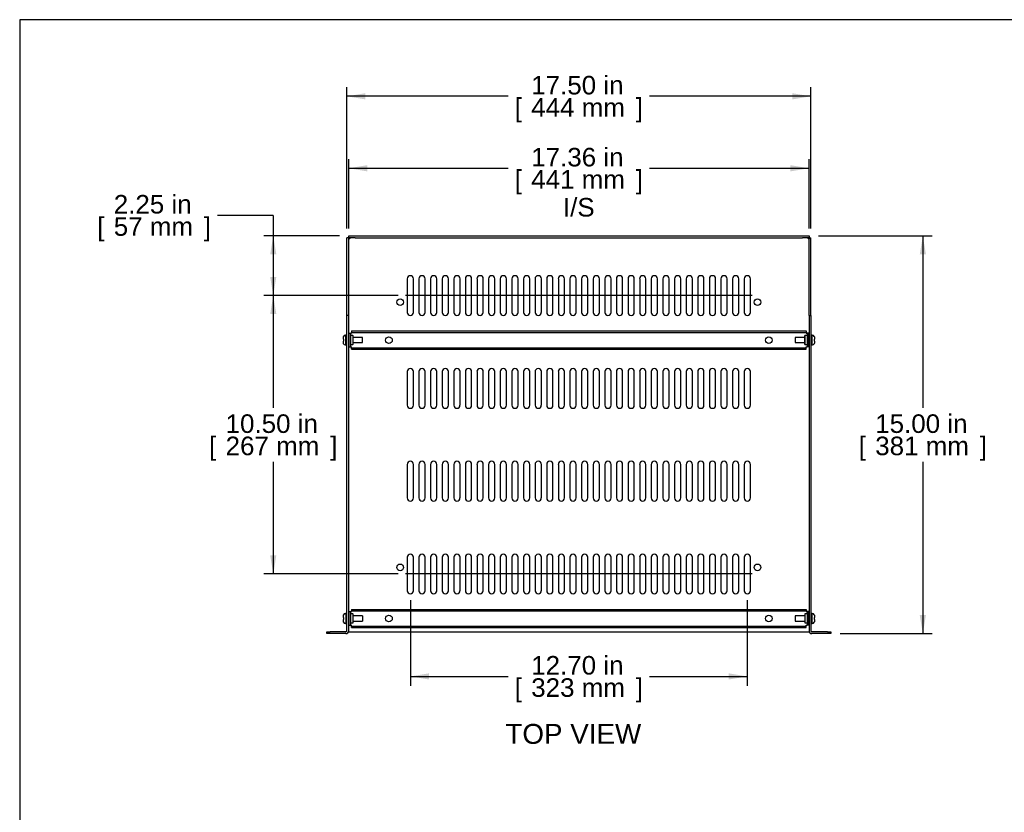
# Model space of a CAD drawing. Header units: inches. Extents: x 0 to 80, y 0 to 59.8.
# Tile 2 of 16: x 0 to 37.1, y 29.9 to 59.8. Entities that reach past the tile are written whole.
import ezdxf
from ezdxf.enums import TextEntityAlignment as Align
from ezdxf.lldxf.tags import DXFTag

# ---------------------------------------------------------------- set-up
doc = ezdxf.new("R2010")
doc.units = ezdxf.units.IN
doc.header["$MEASUREMENT"] = 0
for name, color, linetype in [('COM56860-2', 7, 'Continuous'), ('COM56863', 7, 'Continuous'), ('Default', 7, 'Continuous'), ('NTS16847', 7, 'Continuous'), ('SCS19498', 7, 'Continuous')]:
    doc.layers.add(name, color=color, linetype=linetype)
doc.styles.add('SEACAD_Arial', font='arial.ttf')
tags = doc.linetypes.add('CENTER2', pattern=[1.125, 0.75, -0.125, 0.125, -0.125]).pattern_tags.tags
tags[10:11] = [DXFTag(74, 4), DXFTag(75, 0), DXFTag(340, '0'), DXFTag(46, 0.0), DXFTag(50, 0.0), DXFTag(44, 0.0), DXFTag(45, 0.0)]
tags[8:9] = [DXFTag(74, 4), DXFTag(75, 0), DXFTag(340, '0'), DXFTag(46, 0.0), DXFTag(50, 0.0), DXFTag(44, 0.0), DXFTag(45, 0.0)]
tags[6:7] = [DXFTag(74, 4), DXFTag(75, 0), DXFTag(340, '0'), DXFTag(46, 0.0), DXFTag(50, 0.0), DXFTag(44, 0.0), DXFTag(45, 0.0)]
tags[4:5] = [DXFTag(74, 4), DXFTag(75, 0), DXFTag(340, '0'), DXFTag(46, 0.0), DXFTag(50, 0.0), DXFTag(44, 0.0), DXFTag(45, 0.0)]
doc.dimstyles.new('WEB', dxfattribs={"dimtxt": 0.7, "dimasz": 0.7, "dimexe": 0.35, "dimexo": 0.35, "dimgap": 0.35, "dimtad": 0, "dimtih": 1, "dimtoh": 1, "dimzin": 4, "dimdsep": 46, "dimtxsty": 'SEACAD_Arial', "dimblk1": '_SE_FILLED', "dimblk2": '_SE_FILLED', "dimsah": 1, "dimcen": 0.35, "dimadec": 0, "dimazin": 0, "dimtfac": 1, "dimtofl": 0, "dimtmove": 0, "dimatfit": 3, "dimfxl": 1, "dimtolj": 1, "dimtzin": 4, "dimarcsym": 0})

# ---------------------------------------------------------------- blocks, each defined once
blk = doc.blocks.new('SEANNOT_GROUP3')
at = {"layer": 'Default', "color": 7, "linetype": 'CENTER2'}
blk.add_line((27.619, 49.379), (14.545, 49.379), dxfattribs=at)
blk = doc.blocks.new('SEANNOT_GROUP4')
at = {"layer": 'Default', "color": 7, "linetype": 'CENTER2'}
blk.add_line((27.619, 38.879), (14.545, 38.879), dxfattribs=at)
blk = doc.blocks.new('SE3')
at = {"layer": 'COM56860-2', "color": 7, "linetype": 'Continuous'}
for p, q in [((12.404, 51.629), (12.654, 51.629)), ((12.404, 51.557), (12.404, 51.629)), ((12.654, 51.629), (29.51, 51.629)), ((29.51, 51.629), (29.76, 51.629)), ((29.76, 51.629), (29.76, 51.557)), ((12.404, 51.557), (12.332, 51.557)), ((12.332, 48.629), (12.332, 51.557)), ((12.404, 48.629), (12.404, 51.557)), ((12.654, 51.557), (12.404, 51.557)), ((12.435, 51.526), (12.44, 51.521)), ((12.435, 51.526), (12.44, 51.521)), ((12.654, 51.557), (29.51, 51.557)), ((29.76, 51.557), (29.51, 51.557)), ((29.729, 51.526), (29.724, 51.521)), ((29.729, 51.526), (29.724, 51.521)), ((29.76, 51.557), (29.832, 51.557)), ((29.76, 48.629), (29.76, 51.557)), ((29.832, 48.629), (29.832, 51.557)), ((14.614, 50.011), (14.614, 48.746)), ((14.849, 48.746), (14.849, 50.011)), ((15.052, 50.011), (15.052, 48.746)), ((15.287, 48.746), (15.287, 50.011)), ((15.49, 50.011), (15.49, 48.746)), ((15.725, 48.746), (15.725, 50.011)), ((15.928, 50.011), (15.928, 48.746)), ((16.163, 48.746), (16.163, 50.011)), ((16.366, 50.011), (16.366, 48.746)), ((16.601, 48.746), (16.601, 50.011)), ((16.804, 50.011), (16.804, 48.746)), ((17.039, 48.746), (17.039, 50.011)), ((17.242, 50.011), (17.242, 48.746)), ((17.477, 48.746), (17.477, 50.011)), ((17.68, 50.011), (17.68, 48.746)), ((17.915, 48.746), (17.915, 50.011)), ((18.118, 50.011), (18.118, 48.746)), ((18.353, 48.746), (18.353, 50.011)), ((18.556, 50.011), (18.556, 48.746)), ((18.791, 48.746), (18.791, 50.011)), ((18.994, 50.011), (18.994, 48.746)), ((19.229, 48.746), (19.229, 50.011)), ((19.432, 50.011), (19.432, 48.746)), ((19.667, 48.746), (19.667, 50.011)), ((19.87, 50.011), (19.87, 48.746)), ((20.105, 48.746), (20.105, 50.011)), ((20.308, 50.011), (20.308, 48.746)), ((20.543, 48.746), (20.543, 50.011)), ((20.746, 50.011), (20.746, 48.746)), ((20.981, 48.746), (20.981, 50.011)), ((21.184, 50.011), (21.184, 48.746)), ((21.419, 48.746), (21.419, 50.011)), ((21.622, 50.011), (21.622, 48.746)), ((21.857, 48.746), (21.857, 50.011)), ((22.06, 50.011), (22.06, 48.746)), ((22.295, 48.746), (22.295, 50.011)), ((22.498, 50.011), (22.498, 48.746)), ((22.733, 48.746), (22.733, 50.011)), ((22.936, 50.011), (22.936, 48.746)), ((23.171, 48.746), (23.171, 50.011)), ((23.374, 50.011), (23.374, 48.746)), ((23.609, 48.746), (23.609, 50.011)), ((23.812, 50.011), (23.812, 48.746)), ((24.047, 48.746), (24.047, 50.011)), ((24.25, 50.011), (24.25, 48.746)), ((24.485, 48.746), (24.485, 50.011)), ((24.688, 50.011), (24.688, 48.746)), ((24.923, 48.746), (24.923, 50.011)), ((25.126, 50.011), (25.126, 48.746)), ((25.361, 48.746), (25.361, 50.011)), ((25.564, 50.011), (25.564, 48.746)), ((25.799, 48.746), (25.799, 50.011)), ((26.002, 50.011), (26.002, 48.746)), ((26.237, 48.746), (26.237, 50.011)), ((26.44, 50.011), (26.44, 48.746)), ((26.675, 48.746), (26.675, 50.011)), ((26.878, 50.011), (26.878, 48.746)), ((27.113, 48.746), (27.113, 50.011)), ((27.316, 50.011), (27.316, 48.746)), ((27.551, 48.746), (27.551, 50.011)), ((12.404, 48.629), (12.332, 48.629)), ((12.332, 36.737), (12.332, 48.629)), ((12.404, 36.737), (12.404, 48.629)), ((29.76, 48.629), (29.76, 36.737)), ((29.76, 48.629), (29.832, 48.629)), ((29.832, 48.629), (29.832, 36.737)), ((14.614, 46.511), (14.614, 45.246)), ((14.849, 45.246), (14.849, 46.511)), ((15.052, 46.511), (15.052, 45.246)), ((15.287, 45.246), (15.287, 46.511)), ((15.49, 46.511), (15.49, 45.246)), ((15.725, 45.246), (15.725, 46.511)), ((15.928, 46.511), (15.928, 45.246)), ((16.163, 45.246), (16.163, 46.511)), ((16.366, 46.511), (16.366, 45.246)), ((16.601, 45.246), (16.601, 46.511)), ((16.804, 46.511), (16.804, 45.246)), ((17.039, 45.246), (17.039, 46.511)), ((17.242, 46.511), (17.242, 45.246)), ((17.477, 45.246), (17.477, 46.511)), ((17.68, 46.511), (17.68, 45.246)), ((17.915, 45.246), (17.915, 46.511)), ((18.118, 46.511), (18.118, 45.246)), ((18.353, 45.246), (18.353, 46.511)), ((18.556, 46.511), (18.556, 45.246)), ((18.791, 45.246), (18.791, 46.511)), ((18.994, 46.511), (18.994, 45.246)), ((19.229, 45.246), (19.229, 46.511)), ((19.432, 46.511), (19.432, 45.246)), ((19.667, 45.246), (19.667, 46.511)), ((19.87, 46.511), (19.87, 45.246)), ((20.105, 45.246), (20.105, 46.511)), ((20.308, 46.511), (20.308, 45.246)), ((20.543, 45.246), (20.543, 46.511)), ((20.746, 46.511), (20.746, 45.246)), ((20.981, 45.246), (20.981, 46.511)), ((21.184, 46.511), (21.184, 45.246)), ((21.419, 45.246), (21.419, 46.511)), ((21.622, 46.511), (21.622, 45.246)), ((21.857, 45.246), (21.857, 46.511)), ((22.06, 46.511), (22.06, 45.246)), ((22.295, 45.246), (22.295, 46.511)), ((22.498, 46.511), (22.498, 45.246)), ((22.733, 45.246), (22.733, 46.511)), ((22.936, 46.511), (22.936, 45.246)), ((23.171, 45.246), (23.171, 46.511)), ((23.374, 46.511), (23.374, 45.246)), ((23.609, 45.246), (23.609, 46.511)), ((23.812, 46.511), (23.812, 45.246)), ((24.047, 45.246), (24.047, 46.511)), ((24.25, 46.511), (24.25, 45.246)), ((24.485, 45.246), (24.485, 46.511)), ((24.688, 46.511), (24.688, 45.246)), ((24.923, 45.246), (24.923, 46.511)), ((25.126, 46.511), (25.126, 45.246)), ((25.361, 45.246), (25.361, 46.511)), ((25.564, 46.511), (25.564, 45.246)), ((25.799, 45.246), (25.799, 46.511)), ((26.002, 46.511), (26.002, 45.246)), ((26.237, 45.246), (26.237, 46.511)), ((26.44, 46.511), (26.44, 45.246)), ((26.675, 45.246), (26.675, 46.511)), ((26.878, 46.511), (26.878, 45.246)), ((27.113, 45.246), (27.113, 46.511)), ((27.316, 46.511), (27.316, 45.246)), ((27.551, 45.246), (27.551, 46.511)), ((14.614, 43.011), (14.614, 41.746)), ((14.849, 41.746), (14.849, 43.011)), ((15.052, 43.011), (15.052, 41.746)), ((15.287, 41.746), (15.287, 43.011)), ((15.49, 43.011), (15.49, 41.746)), ((15.725, 41.746), (15.725, 43.011)), ((15.928, 43.011), (15.928, 41.746)), ((16.163, 41.746), (16.163, 43.011)), ((16.366, 43.011), (16.366, 41.746)), ((16.601, 41.746), (16.601, 43.011)), ((16.804, 43.011), (16.804, 41.746)), ((17.039, 41.746), (17.039, 43.011)), ((17.242, 43.011), (17.242, 41.746)), ((17.477, 41.746), (17.477, 43.011)), ((17.68, 43.011), (17.68, 41.746)), ((17.915, 41.746), (17.915, 43.011)), ((18.118, 43.011), (18.118, 41.746)), ((18.353, 41.746), (18.353, 43.011)), ((18.556, 43.011), (18.556, 41.746)), ((18.791, 41.746), (18.791, 43.011)), ((18.994, 43.011), (18.994, 41.746)), ((19.229, 41.746), (19.229, 43.011)), ((19.432, 43.011), (19.432, 41.746)), ((19.667, 41.746), (19.667, 43.011)), ((19.87, 43.011), (19.87, 41.746)), ((20.105, 41.746), (20.105, 43.011)), ((20.308, 43.011), (20.308, 41.746)), ((20.543, 41.746), (20.543, 43.011)), ((20.746, 43.011), (20.746, 41.746)), ((20.981, 41.746), (20.981, 43.011)), ((21.184, 43.011), (21.184, 41.746)), ((21.419, 41.746), (21.419, 43.011)), ((21.622, 43.011), (21.622, 41.746)), ((21.857, 41.746), (21.857, 43.011)), ((22.06, 43.011), (22.06, 41.746)), ((22.295, 41.746), (22.295, 43.011)), ((22.498, 43.011), (22.498, 41.746)), ((22.733, 41.746), (22.733, 43.011)), ((22.936, 43.011), (22.936, 41.746)), ((23.171, 41.746), (23.171, 43.011)), ((23.374, 43.011), (23.374, 41.746)), ((23.609, 41.746), (23.609, 43.011)), ((23.812, 43.011), (23.812, 41.746)), ((24.047, 41.746), (24.047, 43.011)), ((24.25, 43.011), (24.25, 41.746)), ((24.485, 41.746), (24.485, 43.011)), ((24.688, 43.011), (24.688, 41.746)), ((24.923, 41.746), (24.923, 43.011)), ((25.126, 43.011), (25.126, 41.746)), ((25.361, 41.746), (25.361, 43.011)), ((25.564, 43.011), (25.564, 41.746)), ((25.799, 41.746), (25.799, 43.011)), ((26.002, 43.011), (26.002, 41.746)), ((26.237, 41.746), (26.237, 43.011)), ((26.44, 43.011), (26.44, 41.746)), ((26.675, 41.746), (26.675, 43.011)), ((26.878, 43.011), (26.878, 41.746)), ((27.113, 41.746), (27.113, 43.011)), ((27.316, 43.011), (27.316, 41.746)), ((27.551, 41.746), (27.551, 43.011)), ((14.614, 39.511), (14.614, 38.246)), ((14.849, 38.246), (14.849, 39.511)), ((15.052, 39.511), (15.052, 38.246)), ((15.287, 38.246), (15.287, 39.511)), ((15.49, 39.511), (15.49, 38.246)), ((15.725, 38.246), (15.725, 39.511)), ((15.928, 39.511), (15.928, 38.246)), ((16.163, 38.246), (16.163, 39.511)), ((16.366, 39.511), (16.366, 38.246)), ((16.601, 38.246), (16.601, 39.511)), ((16.804, 39.511), (16.804, 38.246)), ((17.039, 38.246), (17.039, 39.511)), ((17.242, 39.511), (17.242, 38.246)), ((17.477, 38.246), (17.477, 39.511)), ((17.68, 39.511), (17.68, 38.246)), ((17.915, 38.246), (17.915, 39.511)), ((18.118, 39.511), (18.118, 38.246)), ((18.353, 38.246), (18.353, 39.511)), ((18.556, 39.511), (18.556, 38.246)), ((18.791, 38.246), (18.791, 39.511)), ((18.994, 39.511), (18.994, 38.246)), ((19.229, 38.246), (19.229, 39.511)), ((19.432, 39.511), (19.432, 38.246)), ((19.667, 38.246), (19.667, 39.511)), ((19.87, 39.511), (19.87, 38.246)), ((20.105, 38.246), (20.105, 39.511)), ((20.308, 39.511), (20.308, 38.246)), ((20.543, 38.246), (20.543, 39.511)), ((20.746, 39.511), (20.746, 38.246)), ((20.981, 38.246), (20.981, 39.511)), ((21.184, 39.511), (21.184, 38.246)), ((21.419, 38.246), (21.419, 39.511)), ((21.622, 39.511), (21.622, 38.246)), ((21.857, 38.246), (21.857, 39.511)), ((22.06, 39.511), (22.06, 38.246)), ((22.295, 38.246), (22.295, 39.511)), ((22.498, 39.511), (22.498, 38.246)), ((22.733, 38.246), (22.733, 39.511)), ((22.936, 39.511), (22.936, 38.246)), ((23.171, 38.246), (23.171, 39.511)), ((23.374, 39.511), (23.374, 38.246)), ((23.609, 38.246), (23.609, 39.511)), ((23.812, 39.511), (23.812, 38.246)), ((24.047, 38.246), (24.047, 39.511)), ((24.25, 39.511), (24.25, 38.246)), ((24.485, 38.246), (24.485, 39.511)), ((24.688, 39.511), (24.688, 38.246)), ((24.923, 38.246), (24.923, 39.511)), ((25.126, 39.511), (25.126, 38.246)), ((25.361, 38.246), (25.361, 39.511)), ((25.564, 39.511), (25.564, 38.246)), ((25.799, 38.246), (25.799, 39.511)), ((26.002, 39.511), (26.002, 38.246)), ((26.237, 38.246), (26.237, 39.511)), ((26.44, 39.511), (26.44, 38.246)), ((26.675, 38.246), (26.675, 39.511)), ((26.878, 39.511), (26.878, 38.246)), ((27.113, 38.246), (27.113, 39.511)), ((27.316, 39.511), (27.316, 38.246)), ((27.551, 38.246), (27.551, 39.511)), ((11.579, 36.629), (11.579, 36.701)), ((11.579, 36.701), (11.704, 36.701)), ((11.704, 36.629), (11.579, 36.629)), ((12.296, 36.701), (11.704, 36.701)), ((12.296, 36.629), (11.704, 36.629)), ((12.398, 36.701), (12.404, 36.701)), ((12.404, 36.701), (12.44, 36.701)), ((12.44, 36.701), (29.724, 36.701)), ((29.724, 36.701), (29.76, 36.701)), ((29.766, 36.701), (29.76, 36.701)), ((30.46, 36.701), (29.868, 36.701)), ((30.46, 36.629), (29.868, 36.629)), ((30.46, 36.701), (30.585, 36.701)), ((30.585, 36.629), (30.46, 36.629)), ((30.585, 36.701), (30.585, 36.629))]:
    blk.add_line(p, q, dxfattribs=at)
for centre in [(14.348, 49.129), (27.816, 49.129), (14.348, 39.129), (27.816, 39.129)]:
    blk.add_circle(centre, 0.125, dxfattribs=at)
for centre, radius, start, end in [((14.731, 50.011), 0.118, 0, 180), ((15.169, 50.011), 0.118, 0, 180), ((15.607, 50.011), 0.118, 0, 180), ((16.045, 50.011), 0.118, 0, 180), ((16.483, 50.011), 0.118, 0, 180), ((16.921, 50.011), 0.118, 0, 180), ((17.359, 50.011), 0.118, 0, 180), ((17.797, 50.011), 0.118, 0, 180), ((18.235, 50.011), 0.118, 0, 180), ((18.673, 50.011), 0.118, 0, 180), ((19.111, 50.011), 0.118, 0, 180), ((19.549, 50.011), 0.118, 0, 180), ((19.987, 50.011), 0.118, 0, 180), ((20.425, 50.011), 0.118, 0, 180), ((20.863, 50.011), 0.118, 0, 180), ((21.301, 50.011), 0.118, 0, 180), ((21.739, 50.011), 0.118, 0, 180), ((22.177, 50.011), 0.118, 0, 180), ((22.615, 50.011), 0.118, 0, 180), ((23.053, 50.011), 0.118, 0, 180), ((23.491, 50.011), 0.118, 0, 180), ((23.929, 50.011), 0.118, 0, 180), ((24.367, 50.011), 0.118, 0, 180), ((24.805, 50.011), 0.118, 0, 180), ((25.243, 50.011), 0.118, 0, 180), ((25.681, 50.011), 0.118, 0, 180), ((26.119, 50.011), 0.118, 0, 180), ((26.557, 50.011), 0.118, 0, 180), ((26.995, 50.011), 0.118, 0, 180), ((27.433, 50.011), 0.118, 0, 180), ((14.731, 48.746), 0.117, 180, 0), ((15.169, 48.746), 0.117, 180, 0), ((15.607, 48.746), 0.117, 180, 0), ((16.045, 48.746), 0.117, 180, 0), ((16.483, 48.746), 0.117, 180, 0), ((16.921, 48.746), 0.117, 180, 0), ((17.359, 48.746), 0.117, 180, 0), ((17.797, 48.746), 0.117, 180, 0), ((18.235, 48.746), 0.117, 180, 0), ((18.673, 48.746), 0.117, 180, 0), ((19.111, 48.746), 0.117, 180, 0), ((19.549, 48.746), 0.117, 180, 0), ((19.987, 48.746), 0.117, 180, 0), ((20.425, 48.746), 0.117, 180, 0), ((20.863, 48.746), 0.117, 180, 0), ((21.301, 48.746), 0.117, 180, 0), ((21.739, 48.746), 0.117, 180, 0), ((22.177, 48.746), 0.117, 180, 0), ((22.615, 48.746), 0.117, 180, 0), ((23.053, 48.746), 0.117, 180, 0), ((23.491, 48.746), 0.117, 180, 0), ((23.929, 48.746), 0.117, 180, 0), ((24.367, 48.746), 0.117, 180, 0), ((24.805, 48.746), 0.117, 180, 0), ((25.243, 48.746), 0.117, 180, 0), ((25.681, 48.746), 0.117, 180, 0), ((26.119, 48.746), 0.117, 180, 0), ((26.557, 48.746), 0.117, 180, 0), ((26.995, 48.746), 0.117, 180, 0), ((27.433, 48.746), 0.117, 180, 0), ((14.731, 46.511), 0.118, 0, 180), ((15.169, 46.511), 0.118, 0, 180), ((15.607, 46.511), 0.118, 0, 180), ((16.045, 46.511), 0.118, 0, 180), ((16.483, 46.511), 0.118, 0, 180), ((16.921, 46.511), 0.118, 0, 180), ((17.359, 46.511), 0.118, 0, 180), ((17.797, 46.511), 0.118, 0, 180), ((18.235, 46.511), 0.118, 0, 180), ((18.673, 46.511), 0.118, 0, 180), ((19.111, 46.511), 0.118, 0, 180), ((19.549, 46.511), 0.118, 0, 180), ((19.987, 46.511), 0.118, 0, 180), ((20.425, 46.511), 0.118, 0, 180), ((20.863, 46.511), 0.118, 0, 180), ((21.301, 46.511), 0.118, 0, 180), ((21.739, 46.511), 0.118, 0, 180), ((22.177, 46.511), 0.118, 0, 180), ((22.615, 46.511), 0.118, 0, 180), ((23.053, 46.511), 0.118, 0, 180), ((23.491, 46.511), 0.118, 0, 180), ((23.929, 46.511), 0.118, 0, 180), ((24.367, 46.511), 0.118, 0, 180), ((24.805, 46.511), 0.118, 0, 180), ((25.243, 46.511), 0.118, 0, 180), ((25.681, 46.511), 0.118, 0, 180), ((26.119, 46.511), 0.118, 0, 180), ((26.557, 46.511), 0.118, 0, 180), ((26.995, 46.511), 0.118, 0, 180), ((27.433, 46.511), 0.118, 0, 180), ((14.731, 45.246), 0.117, 180, 0), ((15.169, 45.246), 0.117, 180, 0), ((15.607, 45.246), 0.117, 180, 0), ((16.045, 45.246), 0.117, 180, 0), ((16.483, 45.246), 0.117, 180, 0), ((16.921, 45.246), 0.117, 180, 0), ((17.359, 45.246), 0.117, 180, 0), ((17.797, 45.246), 0.117, 180, 0), ((18.235, 45.246), 0.117, 180, 0), ((18.673, 45.246), 0.117, 180, 0), ((19.111, 45.246), 0.117, 180, 0), ((19.549, 45.246), 0.117, 180, 0), ((19.987, 45.246), 0.117, 180, 0), ((20.425, 45.246), 0.117, 180, 0), ((20.863, 45.246), 0.117, 180, 0), ((21.301, 45.246), 0.117, 180, 0), ((21.739, 45.246), 0.117, 180, 0), ((22.177, 45.246), 0.117, 180, 0), ((22.615, 45.246), 0.117, 180, 0), ((23.053, 45.246), 0.117, 180, 0), ((23.491, 45.246), 0.117, 180, 0), ((23.929, 45.246), 0.117, 180, 0), ((24.367, 45.246), 0.117, 180, 0), ((24.805, 45.246), 0.117, 180, 0), ((25.243, 45.246), 0.117, 180, 0), ((25.681, 45.246), 0.117, 180, 0), ((26.119, 45.246), 0.117, 180, 0), ((26.557, 45.246), 0.117, 180, 0), ((26.995, 45.246), 0.117, 180, 0), ((27.433, 45.246), 0.117, 180, 0), ((14.731, 43.011), 0.118, 0, 180), ((15.169, 43.011), 0.118, 0, 180), ((15.607, 43.011), 0.118, 0, 180), ((16.045, 43.011), 0.118, 0, 180), ((16.483, 43.011), 0.118, 0, 180), ((16.921, 43.011), 0.118, 0, 180), ((17.359, 43.011), 0.118, 0, 180), ((17.797, 43.011), 0.118, 0, 180), ((18.235, 43.011), 0.118, 0, 180), ((18.673, 43.011), 0.118, 0, 180), ((19.111, 43.011), 0.118, 0, 180), ((19.549, 43.011), 0.118, 0, 180), ((19.987, 43.011), 0.118, 0, 180), ((20.425, 43.011), 0.118, 0, 180), ((20.863, 43.011), 0.118, 0, 180), ((21.301, 43.011), 0.118, 0, 180), ((21.739, 43.011), 0.118, 0, 180), ((22.177, 43.011), 0.118, 0, 180), ((22.615, 43.011), 0.118, 0, 180), ((23.053, 43.011), 0.118, 0, 180), ((23.491, 43.011), 0.118, 0, 180), ((23.929, 43.011), 0.118, 0, 180), ((24.367, 43.011), 0.118, 0, 180), ((24.805, 43.011), 0.118, 0, 180), ((25.243, 43.011), 0.118, 0, 180), ((25.681, 43.011), 0.118, 0, 180), ((26.119, 43.011), 0.118, 0, 180), ((26.557, 43.011), 0.118, 0, 180), ((26.995, 43.011), 0.118, 0, 180), ((27.433, 43.011), 0.118, 0, 180), ((14.731, 41.746), 0.117, 180, 0), ((15.169, 41.746), 0.117, 180, 0), ((15.607, 41.746), 0.117, 180, 0), ((16.045, 41.746), 0.117, 180, 0), ((16.483, 41.746), 0.117, 180, 0), ((16.921, 41.746), 0.117, 180, 0), ((17.359, 41.746), 0.117, 180, 0), ((17.797, 41.746), 0.117, 180, 0), ((18.235, 41.746), 0.117, 180, 0), ((18.673, 41.746), 0.117, 180, 0), ((19.111, 41.746), 0.117, 180, 0), ((19.549, 41.746), 0.117, 180, 0), ((19.987, 41.746), 0.117, 180, 0), ((20.425, 41.746), 0.117, 180, 0), ((20.863, 41.746), 0.117, 180, 0), ((21.301, 41.746), 0.117, 180, 0), ((21.739, 41.746), 0.117, 180, 0), ((22.177, 41.746), 0.117, 180, 0), ((22.615, 41.746), 0.117, 180, 0), ((23.053, 41.746), 0.117, 180, 0), ((23.491, 41.746), 0.117, 180, 0), ((23.929, 41.746), 0.117, 180, 0), ((24.367, 41.746), 0.117, 180, 0), ((24.805, 41.746), 0.117, 180, 0), ((25.243, 41.746), 0.117, 180, 0), ((25.681, 41.746), 0.117, 180, 0), ((26.119, 41.746), 0.117, 180, 0), ((26.557, 41.746), 0.117, 180, 0), ((26.995, 41.746), 0.117, 180, 0), ((27.433, 41.746), 0.117, 180, 0), ((14.731, 39.511), 0.118, 0, 180), ((15.169, 39.511), 0.118, 0, 180), ((15.607, 39.511), 0.118, 0, 180), ((16.045, 39.511), 0.118, 0, 180), ((16.483, 39.511), 0.118, 0, 180), ((16.921, 39.511), 0.118, 0, 180), ((17.359, 39.511), 0.118, 0, 180), ((17.797, 39.511), 0.118, 0, 180), ((18.235, 39.511), 0.118, 0, 180), ((18.673, 39.511), 0.118, 0, 180), ((19.111, 39.511), 0.118, 0, 180), ((19.549, 39.511), 0.118, 0, 180), ((19.987, 39.511), 0.118, 0, 180), ((20.425, 39.511), 0.118, 0, 180), ((20.863, 39.511), 0.118, 0, 180), ((21.301, 39.511), 0.118, 0, 180), ((21.739, 39.511), 0.118, 0, 180), ((22.177, 39.511), 0.118, 0, 180), ((22.615, 39.511), 0.118, 0, 180), ((23.053, 39.511), 0.118, 0, 180), ((23.491, 39.511), 0.118, 0, 180), ((23.929, 39.511), 0.118, 0, 180), ((24.367, 39.511), 0.118, 0, 180), ((24.805, 39.511), 0.118, 0, 180), ((25.243, 39.511), 0.118, 0, 180), ((25.681, 39.511), 0.118, 0, 180), ((26.119, 39.511), 0.118, 0, 180), ((26.557, 39.511), 0.118, 0, 180), ((26.995, 39.511), 0.118, 0, 180), ((27.433, 39.511), 0.118, 0, 180), ((14.731, 38.246), 0.117, 180, 0), ((15.169, 38.246), 0.117, 180, 0), ((15.607, 38.246), 0.117, 180, 0), ((16.045, 38.246), 0.117, 180, 0), ((16.483, 38.246), 0.117, 180, 0), ((16.921, 38.246), 0.117, 180, 0), ((17.359, 38.246), 0.117, 180, 0), ((17.797, 38.246), 0.117, 180, 0), ((18.235, 38.246), 0.117, 180, 0), ((18.673, 38.246), 0.117, 180, 0), ((19.111, 38.246), 0.117, 180, 0), ((19.549, 38.246), 0.117, 180, 0), ((19.987, 38.246), 0.117, 180, 0), ((20.425, 38.246), 0.117, 180, 0), ((20.863, 38.246), 0.117, 180, 0), ((21.301, 38.246), 0.117, 180, 0), ((21.739, 38.246), 0.117, 180, 0), ((22.177, 38.246), 0.117, 180, 0), ((22.615, 38.246), 0.117, 180, 0), ((23.053, 38.246), 0.117, 180, 0), ((23.491, 38.246), 0.117, 180, 0), ((23.929, 38.246), 0.117, 180, 0), ((24.367, 38.246), 0.117, 180, 0), ((24.805, 38.246), 0.117, 180, 0), ((25.243, 38.246), 0.117, 180, 0), ((25.681, 38.246), 0.117, 180, 0), ((26.119, 38.246), 0.117, 180, 0), ((26.557, 38.246), 0.117, 180, 0), ((26.995, 38.246), 0.117, 180, 0), ((27.433, 38.246), 0.117, 180, 0), ((12.296, 36.737), 0.036, 270, 0), ((12.296, 36.737), 0.108, 270, 0), ((29.868, 36.737), 0.108, 180, 270), ((29.868, 36.737), 0.036, 180, 270)]:
    blk.add_arc(centre, radius, start, end, dxfattribs=at)
for points, knots in [([(12.435, 51.526), (12.432, 51.521), (12.428, 51.517), (12.421, 51.513), (12.419, 51.512), (12.415, 51.511), (12.413, 51.511), (12.409, 51.513), (12.408, 51.514), (12.406, 51.517), (12.406, 51.519), (12.404, 51.525), (12.404, 51.53), (12.404, 51.535)], [0, 0, 0, 0, 0.25, 0.25, 0.375, 0.375, 0.5, 0.5, 0.625, 0.625, 0.75, 0.75, 1, 1, 1, 1]), ([(12.431, 51.529), (12.425, 51.526), (12.419, 51.523), (12.41, 51.52), (12.408, 51.519), (12.406, 51.518)], [0, 0, 0, 0, 0.125, 0.125, 0.1674801, 0.1674801, 0.1674801, 0.1674801]), ([(12.425, 51.557), (12.431, 51.557), (12.435, 51.557), (12.444, 51.555), (12.447, 51.553), (12.45, 51.548), (12.45, 51.546), (12.449, 51.542), (12.448, 51.54), (12.444, 51.533), (12.44, 51.529), (12.435, 51.526)], [0, 0, 0, 0, 0.25, 0.25, 0.5, 0.5, 0.625, 0.625, 0.75, 0.75, 1, 1, 1, 1]), ([(12.442, 51.555), (12.442, 51.553), (12.441, 51.55), (12.438, 51.542), (12.435, 51.536), (12.431, 51.529)], [0.8317434, 0.8317434, 0.8317434, 0.8317434, 0.875, 0.875, 1, 1, 1, 1]), ([(29.729, 51.526), (29.724, 51.529), (29.72, 51.533), (29.716, 51.54), (29.715, 51.542), (29.714, 51.546), (29.715, 51.548), (29.716, 51.551), (29.717, 51.553), (29.72, 51.555), (29.722, 51.555), (29.728, 51.557), (29.733, 51.557), (29.739, 51.557)], [0, 0, 0, 0, 0.25, 0.25, 0.375, 0.375, 0.5, 0.5, 0.625, 0.625, 0.75, 0.75, 1, 1, 1, 1]), ([(29.733, 51.529), (29.729, 51.536), (29.726, 51.542), (29.723, 51.551), (29.722, 51.553), (29.722, 51.555)], [0, 0, 0, 0, 0.125, 0.125, 0.1674801, 0.1674801, 0.1674801, 0.1674801]), ([(29.76, 51.535), (29.76, 51.53), (29.76, 51.525), (29.758, 51.517), (29.756, 51.513), (29.751, 51.511), (29.749, 51.511), (29.745, 51.512), (29.743, 51.513), (29.736, 51.517), (29.732, 51.521), (29.729, 51.526)], [0, 0, 0, 0, 0.25, 0.25, 0.5, 0.5, 0.625, 0.625, 0.75, 0.75, 1, 1, 1, 1]), ([(29.758, 51.518), (29.756, 51.519), (29.754, 51.52), (29.745, 51.523), (29.739, 51.526), (29.733, 51.529)], [0.8317434, 0.8317434, 0.8317434, 0.8317434, 0.875, 0.875, 1, 1, 1, 1])]:
    blk.add_open_spline(points, degree=3, knots=knots, dxfattribs=at)
at = {"layer": 'COM56863', "color": 7, "linetype": 'Continuous'}
for p, q in [((12.422, 47.959), (12.479, 47.959)), ((12.422, 47.443), (12.422, 47.959)), ((12.479, 47.959), (12.508, 47.959)), ((12.479, 47.443), (12.479, 47.959)), ((12.508, 48.045), (29.657, 48.045)), ((12.508, 48.045), (12.508, 47.988)), ((12.508, 47.988), (29.657, 47.988)), ((12.508, 47.959), (12.508, 47.988)), ((29.657, 48.045), (29.657, 47.988)), ((29.657, 47.959), (29.657, 47.988)), ((29.657, 47.959), (29.686, 47.959)), ((29.686, 47.959), (29.686, 47.443)), ((29.743, 47.959), (29.686, 47.959)), ((29.743, 47.959), (29.743, 47.443)), ((12.422, 47.443), (12.479, 47.443)), ((12.479, 47.443), (12.508, 47.443)), ((12.508, 47.414), (12.508, 47.443)), ((12.508, 47.414), (29.657, 47.414)), ((12.508, 47.357), (12.508, 47.414)), ((12.508, 47.357), (29.657, 47.357)), ((29.657, 47.414), (29.657, 47.443)), ((29.657, 47.443), (29.686, 47.443)), ((29.657, 47.357), (29.657, 47.414)), ((29.743, 47.443), (29.686, 47.443)), ((12.508, 37.545), (29.657, 37.545)), ((12.508, 37.545), (12.508, 37.488)), ((29.657, 37.545), (29.657, 37.488)), ((12.422, 37.459), (12.479, 37.459)), ((12.422, 36.943), (12.422, 37.459)), ((12.479, 37.459), (12.508, 37.459)), ((12.479, 36.943), (12.479, 37.459)), ((12.508, 37.488), (29.657, 37.488)), ((12.508, 37.459), (12.508, 37.488)), ((29.657, 37.459), (29.657, 37.488)), ((29.657, 37.459), (29.686, 37.459)), ((29.686, 37.459), (29.686, 36.943)), ((29.743, 37.459), (29.686, 37.459)), ((29.743, 37.459), (29.743, 36.943)), ((12.422, 36.943), (12.479, 36.943)), ((12.479, 36.943), (12.508, 36.943)), ((12.508, 36.914), (12.508, 36.943)), ((12.508, 36.914), (29.657, 36.914)), ((12.508, 36.857), (12.508, 36.914)), ((12.508, 36.857), (29.657, 36.857)), ((29.657, 36.914), (29.657, 36.943)), ((29.657, 36.943), (29.686, 36.943)), ((29.657, 36.857), (29.657, 36.914)), ((29.743, 36.943), (29.686, 36.943))]:
    blk.add_line(p, q, dxfattribs=at)
for centre in [(13.922, 47.701), (28.243, 47.701), (13.922, 37.201), (28.243, 37.201)]:
    blk.add_circle(centre, 0.125, dxfattribs=at)
at = {"layer": 'NTS16847', "color": 7, "linetype": 'Continuous'}
for p, q in [((12.559, 47.871), (12.479, 47.871)), ((12.479, 47.531), (12.559, 47.531)), ((12.559, 47.871), (12.559, 47.531)), ((12.569, 47.861), (12.559, 47.871)), ((12.559, 47.531), (12.569, 47.541)), ((12.569, 47.541), (12.569, 47.861)), ((29.606, 47.871), (29.596, 47.861)), ((29.596, 47.861), (29.596, 47.541)), ((29.596, 47.541), (29.606, 47.531)), ((29.606, 47.531), (29.606, 47.871)), ((29.686, 47.871), (29.606, 47.871)), ((29.606, 47.531), (29.686, 47.531)), ((12.559, 37.371), (12.479, 37.371)), ((12.559, 37.371), (12.559, 37.031)), ((12.569, 37.361), (12.559, 37.371)), ((12.569, 37.041), (12.569, 37.361)), ((29.606, 37.371), (29.596, 37.361)), ((29.596, 37.361), (29.596, 37.041)), ((29.606, 37.371), (29.606, 37.031)), ((29.686, 37.371), (29.606, 37.371)), ((12.479, 37.031), (12.559, 37.031)), ((12.559, 37.031), (12.569, 37.041)), ((29.596, 37.041), (29.606, 37.031)), ((29.606, 37.031), (29.686, 37.031))]:
    blk.add_line(p, q, dxfattribs=at)
at = {"layer": 'SCS19498', "color": 7, "linetype": 'Continuous'}
for p, q in [((12.202, 47.737), (12.202, 47.809)), ((12.202, 47.737), (12.21, 47.737)), ((12.21, 47.665), (12.202, 47.665)), ((12.202, 47.593), (12.202, 47.665)), ((12.207, 47.837), (12.206, 47.837)), ((12.206, 47.565), (12.207, 47.565)), ((12.21, 47.737), (12.21, 47.665)), ((12.277, 47.885), (12.272, 47.885)), ((12.272, 47.517), (12.277, 47.517)), ((12.302, 47.517), (12.302, 47.885)), ((12.332, 47.885), (12.302, 47.885)), ((12.302, 47.517), (12.332, 47.517)), ((12.422, 47.795), (12.404, 47.795)), ((12.404, 47.606), (12.422, 47.606)), ((12.927, 47.795), (12.569, 47.795)), ((12.569, 47.606), (12.927, 47.606)), ((12.927, 47.606), (12.927, 47.795)), ((29.237, 47.795), (29.237, 47.606)), ((29.596, 47.795), (29.237, 47.795)), ((29.237, 47.606), (29.596, 47.606)), ((29.76, 47.795), (29.743, 47.795)), ((29.743, 47.606), (29.76, 47.606)), ((29.862, 47.885), (29.832, 47.885)), ((29.832, 47.517), (29.862, 47.517)), ((29.862, 47.885), (29.862, 47.517)), ((29.892, 47.885), (29.887, 47.885)), ((29.887, 47.517), (29.892, 47.517)), ((29.962, 47.737), (29.954, 47.737)), ((29.954, 47.737), (29.954, 47.665)), ((29.954, 47.665), (29.962, 47.665)), ((29.957, 47.837), (29.958, 47.837)), ((29.958, 47.565), (29.957, 47.565)), ((29.962, 47.809), (29.962, 47.737)), ((29.962, 47.665), (29.962, 47.593)), ((12.202, 37.237), (12.202, 37.309)), ((12.202, 37.237), (12.21, 37.237)), ((12.21, 37.165), (12.202, 37.165)), ((12.202, 37.093), (12.202, 37.165)), ((12.207, 37.337), (12.206, 37.337)), ((12.21, 37.237), (12.21, 37.165)), ((12.277, 37.385), (12.272, 37.385)), ((12.302, 37.385), (12.302, 37.017)), ((12.332, 37.385), (12.302, 37.385)), ((12.422, 37.295), (12.404, 37.295)), ((12.927, 37.295), (12.569, 37.295)), ((12.927, 37.295), (12.927, 37.106)), ((29.237, 37.295), (29.237, 37.106)), ((29.596, 37.295), (29.237, 37.295)), ((29.76, 37.295), (29.743, 37.295)), ((29.862, 37.385), (29.832, 37.385)), ((29.862, 37.385), (29.862, 37.017)), ((29.892, 37.385), (29.887, 37.385)), ((29.962, 37.237), (29.954, 37.237)), ((29.954, 37.237), (29.954, 37.165)), ((29.954, 37.165), (29.962, 37.165)), ((29.957, 37.337), (29.958, 37.337)), ((29.962, 37.309), (29.962, 37.237)), ((29.962, 37.165), (29.962, 37.093)), ((12.206, 37.065), (12.207, 37.065)), ((12.272, 37.017), (12.277, 37.017)), ((12.302, 37.017), (12.332, 37.017)), ((12.404, 37.106), (12.422, 37.106)), ((12.569, 37.106), (12.927, 37.106)), ((29.237, 37.106), (29.596, 37.106)), ((29.743, 37.106), (29.76, 37.106)), ((29.832, 37.017), (29.862, 37.017)), ((29.887, 37.017), (29.892, 37.017)), ((29.958, 37.065), (29.957, 37.065))]:
    blk.add_line(p, q, dxfattribs=at)
for centre, radius, start, end in [((12.272, 47.815), 0.07, 90, 161.6743), ((12.272, 47.587), 0.07, 198.3477, 270), ((12.277, 47.86), 0.025, 0, 90), ((12.277, 47.542), 0.025, 270, 0), ((29.887, 47.86), 0.025, 90, 180), ((29.887, 47.542), 0.025, 180, 270), ((29.892, 47.815), 0.07, 18.3477, 90), ((29.892, 47.587), 0.07, 270, 341.6743), ((12.272, 37.315), 0.07, 90, 161.6743), ((12.277, 37.36), 0.025, 0, 90), ((29.887, 37.36), 0.025, 90, 180), ((29.892, 37.315), 0.07, 18.3477, 90), ((12.272, 37.087), 0.07, 198.3477, 270), ((12.277, 37.042), 0.025, 270, 0), ((29.887, 37.042), 0.025, 180, 270), ((29.892, 37.087), 0.07, 270, 341.6743)]:
    blk.add_arc(centre, radius, start, end, dxfattribs=at)
for points in [[(12.202, 47.809), (12.202, 47.814), (12.202, 47.819), (12.204, 47.828), (12.206, 47.832), (12.207, 47.837)], [(12.207, 47.565), (12.206, 47.569), (12.204, 47.574), (12.202, 47.583), (12.202, 47.588), (12.202, 47.593)], [(29.957, 47.837), (29.958, 47.832), (29.96, 47.828), (29.962, 47.818), (29.962, 47.814), (29.962, 47.809)], [(29.962, 47.593), (29.962, 47.588), (29.962, 47.583), (29.96, 47.574), (29.958, 47.569), (29.957, 47.565)], [(12.202, 37.309), (12.202, 37.314), (12.202, 37.319), (12.204, 37.328), (12.206, 37.332), (12.207, 37.337)], [(29.957, 37.337), (29.958, 37.332), (29.96, 37.328), (29.962, 37.318), (29.962, 37.314), (29.962, 37.309)], [(12.207, 37.065), (12.206, 37.069), (12.204, 37.074), (12.202, 37.083), (12.202, 37.088), (12.202, 37.093)], [(29.962, 37.093), (29.962, 37.088), (29.962, 37.083), (29.96, 37.074), (29.958, 37.069), (29.957, 37.065)]]:
    blk.add_open_spline(points, degree=3, knots=[0, 0, 0, 0, 0.5, 0.5, 1, 1, 1, 1], dxfattribs=at)
blk = doc.blocks.new('DMBLK389')
at = {"layer": 'Default', "linetype": 'Continuous', "transparency": 16777216}
for points in [[(15.431, 34.9), (15.431, 35.133), (14.731, 35.016)], [(26.733, 34.9), (27.433, 35.016), (26.733, 35.133)]]:
    blk.add_hatch(color=7, dxfattribs=at).paths.add_polyline_path(points)
at = {"layer": 'Default', "color": 7, "linetype": 'Continuous', "transparency": 16777216}
for p, q in [((14.731, 37.896), (14.731, 34.666)), ((27.433, 37.896), (27.433, 34.666)), ((14.731, 35.016), (18.417, 35.016)), ((23.747, 35.016), (27.433, 35.016))]:
    blk.add_line(p, q, dxfattribs=at)
at = {"layer": 'Default', "color": 7, "linetype": 'Continuous', "transparency": 16777216, "style": 'SEACAD_Arial'}
for s, p in [('12.70 in', (19.286, 35.786)), ('[', (18.662, 34.946)), ('323 mm', (19.286, 34.946)), (']', (23.228, 34.946))]:
    blk.add_text(s, height=0.7, dxfattribs=at).set_placement(p, align=Align.TOP_LEFT)
blk = doc.blocks.new('_SE_FILLED')
at = {"color": 0}
blk.add_line((0, 0), (-1, 0), dxfattribs=at)
blk.add_solid([(0, 0), (-1, -0.1665), (-1, 0.1665), (0, 0)], dxfattribs=at)
blk = doc.blocks.new('DMBLK390')
at = {"layer": 'Default', "linetype": 'Continuous', "transparency": 16777216}
for points in [[(13.104, 54.296), (12.404, 54.179), (13.104, 54.063)], [(29.06, 54.296), (29.06, 54.063), (29.76, 54.179)]]:
    blk.add_hatch(color=7, dxfattribs=at).paths.add_polyline_path(points)
at = {"layer": 'Default', "color": 7, "linetype": 'Continuous', "transparency": 16777216}
for p, q in [((12.404, 51.907), (12.404, 54.529)), ((29.76, 51.907), (29.76, 54.529)), ((12.404, 54.179), (18.417, 54.179)), ((23.747, 54.179), (29.76, 54.179))]:
    blk.add_line(p, q, dxfattribs=at)
at = {"layer": 'Default', "color": 7, "linetype": 'Continuous', "transparency": 16777216, "style": 'SEACAD_Arial'}
for s, p in [('17.36 in', (19.286, 54.949)), ('[', (18.662, 54.109)), ('441 mm', (19.286, 54.109)), (']', (23.228, 54.109)), ('I/S', (20.481, 53.059))]:
    blk.add_text(s, height=0.7, dxfattribs=at).set_placement(p, align=Align.TOP_LEFT)
blk = doc.blocks.new('DMBLK391')
at = {"layer": 'Default', "linetype": 'Continuous', "transparency": 16777216}
for points in [[(13.032, 57.01), (12.332, 56.894), (13.032, 56.777)], [(29.132, 57.01), (29.132, 56.777), (29.832, 56.894)]]:
    blk.add_hatch(color=7, dxfattribs=at).paths.add_polyline_path(points)
at = {"layer": 'Default', "color": 7, "linetype": 'Continuous', "transparency": 16777216}
for p, q in [((12.332, 51.907), (12.332, 57.244)), ((29.832, 51.907), (29.832, 57.244)), ((18.417, 56.894), (12.332, 56.894)), ((29.832, 56.894), (23.747, 56.894))]:
    blk.add_line(p, q, dxfattribs=at)
at = {"layer": 'Default', "color": 7, "linetype": 'Continuous', "transparency": 16777216, "style": 'SEACAD_Arial'}
for s, p in [('17.50 in', (19.286, 57.664)), ('[', (18.662, 56.824)), ('444 mm', (19.286, 56.824)), (']', (23.228, 56.824))]:
    blk.add_text(s, height=0.7, dxfattribs=at).set_placement(p, align=Align.TOP_LEFT)
blk = doc.blocks.new('DMBLK395')
at = {"layer": 'Default', "linetype": 'Continuous', "transparency": 16777216}
for points in [[(34.167, 50.929), (34.05, 51.629), (33.934, 50.929)], [(34.167, 37.329), (33.934, 37.329), (34.05, 36.629)]]:
    blk.add_hatch(color=7, dxfattribs=at).paths.add_polyline_path(points)
at = {"layer": 'Default', "color": 7, "linetype": 'Continuous', "transparency": 16777216}
for p, q in [((30.11, 51.629), (34.4, 51.629)), ((34.05, 51.629), (34.05, 45.144)), ((34.05, 43.114), (34.05, 36.629)), ((30.935, 36.629), (34.4, 36.629))]:
    blk.add_line(p, q, dxfattribs=at)
at = {"layer": 'Default', "color": 7, "linetype": 'Continuous', "transparency": 16777216, "style": 'SEACAD_Arial'}
for s, p in [('15.00 in', (32.255, 44.899)), ('[', (31.631, 44.059)), ('381 mm', (32.255, 44.059)), (']', (36.196, 44.059))]:
    blk.add_text(s, height=0.7, dxfattribs=at).set_placement(p, align=Align.TOP_LEFT)
blk = doc.blocks.new('DMBLK396')
at = {"layer": 'Default', "linetype": 'Continuous', "transparency": 16777216}
for points in [[(9.443, 48.679), (9.676, 48.679), (9.56, 49.379)], [(9.443, 39.579), (9.56, 38.879), (9.676, 39.579)]]:
    blk.add_hatch(color=7, dxfattribs=at).paths.add_polyline_path(points)
at = {"layer": 'Default', "color": 7, "linetype": 'Continuous', "transparency": 16777216}
for p, q in [((14.264, 49.379), (9.21, 49.379)), ((9.56, 49.379), (9.56, 45.144)), ((9.56, 43.114), (9.56, 38.879)), ((14.264, 38.879), (9.21, 38.879))]:
    blk.add_line(p, q, dxfattribs=at)
at = {"layer": 'Default', "color": 7, "linetype": 'Continuous', "transparency": 16777216, "style": 'SEACAD_Arial'}
for s, p in [('10.50 in', (7.764, 44.899)), ('[', (7.14, 44.059)), ('267 mm', (7.764, 44.059)), (']', (11.705, 44.059))]:
    blk.add_text(s, height=0.7, dxfattribs=at).set_placement(p, align=Align.TOP_LEFT)
blk = doc.blocks.new('DMBLK397')
at = {"layer": 'Default', "linetype": 'Continuous', "transparency": 16777216}
for points in [[(9.443, 50.929), (9.676, 50.929), (9.56, 51.629)], [(9.443, 50.079), (9.56, 49.379), (9.676, 50.079)]]:
    blk.add_hatch(color=7, dxfattribs=at).paths.add_polyline_path(points)
at = {"layer": 'Default', "color": 7, "linetype": 'Continuous', "transparency": 16777216}
for p, q in [((9.56, 52.403), (7.46, 52.403)), ((9.56, 52.403), (9.56, 49.379)), ((12.054, 51.629), (9.21, 51.629)), ((14.264, 49.379), (9.21, 49.379))]:
    blk.add_line(p, q, dxfattribs=at)
at = {"layer": 'Default', "color": 7, "linetype": 'Continuous', "transparency": 16777216, "style": 'SEACAD_Arial'}
for s, p in [('2.25 in', (3.547, 53.173)), ('[', (2.923, 52.333)), (']', (6.941, 52.333)), ('57 mm', (3.547, 52.333))]:
    blk.add_text(s, height=0.7, dxfattribs=at).set_placement(p, align=Align.TOP_LEFT)

msp = doc.modelspace()

# ---------------------------------------------------------------- linework, layer by layer
at = {"layer": 'Default', "color": 7, "linetype": 'Continuous'}
for p, q in [((80, 59.783), (0, 59.783)), ((0, 59.783), (0, 0))]:
    msp.add_line(p, q, dxfattribs=at)

# ---------------------------------------------------------------- block references
at = {"layer": 'Default'}
for name in ['SE3', 'SEANNOT_GROUP3', 'SEANNOT_GROUP4']:
    msp.add_blockref(name, (0, 0), dxfattribs=at)

# ---------------------------------------------------------------- texts
at = {"layer": 'Default', "color": 7, "linetype": 'Continuous', "style": 'SEACAD_Arial'}
msp.add_text('TOP VIEW', height=0.75, dxfattribs=at).set_placement((18.312, 33.224), align=Align.TOP_LEFT)

# ---------------------------------------------------------------- dimensions: what is measured, and where the dimension line sits
at = {"layer": 'Default', "color": 7, "linetype": 'Continuous'}
for base, p1, p2, angle, text, picture, middle, dimtype in [((29.832, 56.894), (29.832, 51.557), (12.332, 51.557), 180, '\\A1;<>', 'DMBLK391', (21.082, 56.894), 161), ((12.404, 54.179), (12.404, 51.557), (29.76, 51.557), 0, '\\A1;<>\\PI/S', 'DMBLK390', (21.082, 54.179), 161), ((9.56, 49.379), (12.404, 51.629), (14.614, 49.379), 90, '\\A1;<>', 'DMBLK397', (7.46, 52.403), 160), ((34.05, 36.629), (29.76, 51.629), (30.585, 36.629), 90, '\\A1;<>', 'DMBLK395', (34.05, 44.129), 160), ((9.56, 49.379), (14.614, 49.379), (14.614, 38.879), 270, '\\A1;<>', 'DMBLK396', (9.56, 44.129), 161), ((14.731, 35.016), (14.731, 38.246), (27.433, 38.246), 0, '\\A1;<>', 'DMBLK389', (21.082, 35.016), 161)]:
    dim = msp.add_linear_dim(base=base, p1=p1, p2=p2, angle=angle, text=text, dimstyle='WEB', override={"dimpost": '\\X'}, dxfattribs=at)
    dim.commit()
    dim.dimension.update_dxf_attribs({"geometry": picture, "text_midpoint": middle, "dimtype": dimtype})

doc.saveas('drawing.dxf')
